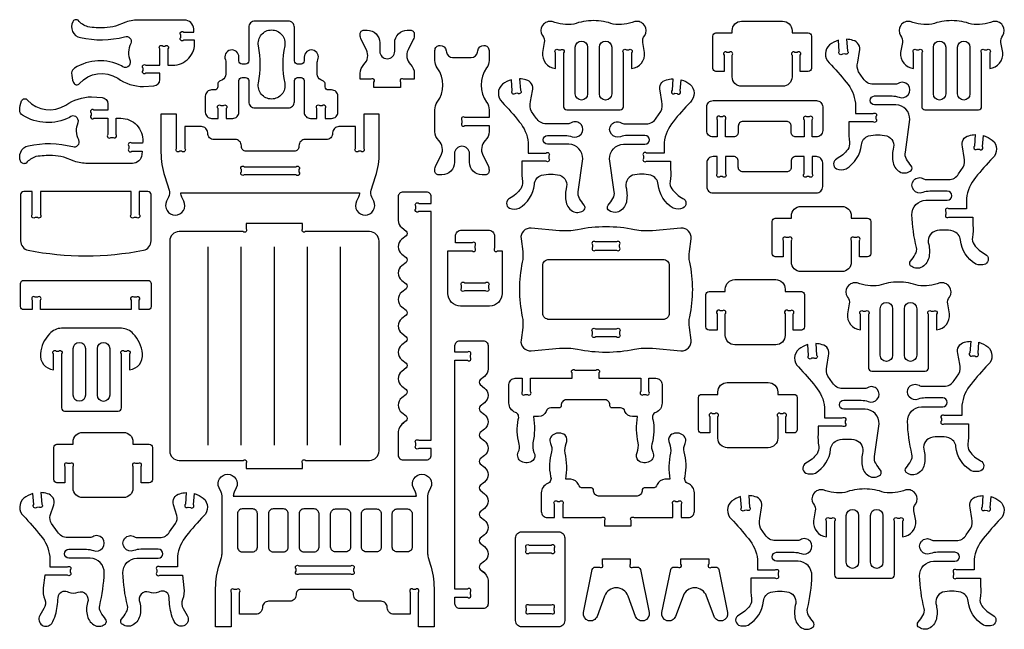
# Model space of a CAD drawing. Extents: x 674.5 to 704.7, y 9.3 to 46.7.
# Tile 2 of 2: x 674.5 to 704.7, y 28 to 46.7. Entities that reach past the tile are written whole.
import ezdxf

# ---------------------------------------------------------------- set-up
doc = ezdxf.new("R2010")
doc.units = 0
doc.header["$MEASUREMENT"] = 0
doc.layers.add('KONTUR', color=20, linetype='CONTINUOUS')

msp = doc.modelspace()

# ---------------------------------------------------------------- linework, layer by layer
at = {"layer": 'KONTUR'}
for points in [[(678.901, 45.895), (678.974, 45.895, -1), (679.062, 45.807), (679.062, 45.307), (679.208, 45.307, 0.433432), (679.88, 46.024), (679.877, 46.072), (679.544, 46.072, -1), (679.455, 46.16), (679.455, 46.233, -1), (679.544, 46.322), (679.861, 46.322), (679.854, 46.422, 0.395253), (679.566, 46.692), (678.192, 46.692, 0.077687), (677.774, 46.627), (677.456, 46.502, -0.042031), (677.114, 46.454, -0.051106), (676.606, 46.484, -0.13778), (676.302, 46.684, 0.443717), (676.138, 46.64, 0.213303), (676.137, 46.345, 0.283264), (676.374, 46.158, 0.123296), (677.732, 46.178, -0.670336), (677.919, 45.973, 0.213141), (677.901, 45.439, -0.77774), (677.633, 45.285, 0.263991), (676.197, 45.215, 0.272682), (676.107, 45.068, 0.117689), (676.165, 44.774, 0.58058), (676.347, 44.749, -0.364324), (677.52, 44.907, 0.149435), (678.312, 44.65), (678.632, 44.671, 0.395611), (678.812, 44.863), (678.812, 45.057), (678.385, 45.057, -1), (678.297, 45.145), (678.297, 45.218, -1), (678.385, 45.307), (678.812, 45.307), (678.812, 45.807, -1)], [(683.661, 45.471, 0.474116), (683.504, 45.769, 0.474116), (683.242, 45.556), (683.242, 45.437, -0.414214), (683.146, 45.341), (683.04, 45.341, -0.414214), (682.944, 45.437), (682.944, 46.469, 0.414214), (682.752, 46.662), (681.733, 46.662, 0.414214), (681.54, 46.469), (681.54, 45.437, -0.414214), (681.444, 45.341), (681.338, 45.341, -0.414214), (681.242, 45.437), (681.242, 45.556, 0.474116), (680.981, 45.769, 0.474116), (680.824, 45.471, -0.10039), (680.839, 45.396), (680.839, 45.031, -0.283093), (680.733, 44.859), (680.646, 44.815, 0.283093), (680.593, 44.73), (680.593, 44.644, -0.414214), (680.497, 44.548), (680.401, 44.548, 0.414214), (680.209, 44.355), (680.209, 43.866, 0.414214), (680.401, 43.674), (680.601, 43.674), (680.601, 43.982, -1), (680.689, 44.07), (680.762, 44.07, -1), (680.851, 43.982), (680.851, 43.674), (681.05, 43.674, 0.414214), (681.242, 43.866), (681.242, 44.834, -0.414214), (681.338, 44.93), (681.444, 44.93, -0.414214), (681.54, 44.834), (681.54, 44.187, 0.414214), (681.733, 43.995), (682.752, 43.995, 0.414214), (682.944, 44.187), (682.944, 44.834, -0.414214), (683.04, 44.93), (683.146, 44.93, -0.414214), (683.242, 44.834), (683.242, 43.866, 0.414214), (683.435, 43.674), (683.634, 43.674), (683.634, 43.982, -1), (683.722, 44.07), (683.795, 44.07, -1), (683.884, 43.982), (683.884, 43.674), (684.083, 43.674, 0.414214), (684.276, 43.866), (684.276, 44.355, 0.414214), (684.083, 44.548), (683.988, 44.548, -0.414214), (683.891, 44.644), (683.891, 44.73, 0.283093), (683.839, 44.815), (683.751, 44.859, -0.283093), (683.646, 45.031), (683.646, 45.396, -0.10039)], [(692.123, 46.673, 0.088383), (691.518, 46.564, -0.111237), (690.852, 46.643, 0.672511), (690.553, 46.213, -0.226774), (690.611, 45.999), (690.555, 45.697, 0.411397), (690.954, 45.206), (690.954, 45.688, -1), (691.043, 45.776), (691.116, 45.776, -1), (691.204, 45.688), (691.204, 44.034, 0.414214), (691.3, 43.938), (692.945, 43.938, 0.414214), (693.041, 44.034), (693.041, 45.688, -1), (693.13, 45.776), (693.203, 45.776, -1), (693.291, 45.688), (693.291, 45.206, 0.411397), (693.691, 45.697), (693.635, 45.999, -0.226774), (693.692, 46.213, 0.672511), (693.393, 46.643, -0.111237), (692.727, 46.564, 0.088383)], [(696.377, 44.948), (696.377, 45.612, 1), (696.289, 45.701), (696.216, 45.701, 1), (696.127, 45.612), (696.127, 45.112), (695.879, 45.112, -0.414214), (695.783, 45.208), (695.783, 46.199, -0.414214), (695.879, 46.295), (696.377, 46.295), (696.377, 46.368, -0.414214), (696.666, 46.656), (697.926, 46.656, -0.414214), (698.214, 46.368), (698.214, 46.295), (698.712, 46.295, -0.414214), (698.809, 46.199), (698.809, 45.208, -0.414214), (698.712, 45.112), (698.464, 45.112), (698.464, 45.612, 1), (698.376, 45.701), (698.303, 45.701, 1), (698.214, 45.612), (698.214, 44.948, -0.414214), (697.926, 44.659), (696.666, 44.659, -0.414214)], [(703.114, 46.673, 0.088383), (702.509, 46.564, -0.111237), (701.844, 46.643, 0.672511), (701.544, 46.213, -0.226774), (701.602, 45.999), (701.546, 45.697, 0.411397), (701.945, 45.206), (701.945, 45.688, -1), (702.034, 45.776), (702.107, 45.776, -1), (702.195, 45.688), (702.195, 44.034, 0.414214), (702.292, 43.938), (703.936, 43.938, 0.414214), (704.032, 44.034), (704.032, 45.688, -1), (704.121, 45.776), (704.194, 45.776, -1), (704.282, 45.688), (704.282, 45.206, 0.411397), (704.682, 45.697), (704.626, 45.999, -0.226774), (704.683, 46.213, 0.672511), (704.384, 46.643, -0.111237), (703.718, 46.564, 0.088383)], [(681.841, 45.902, -0.471204), (682.242, 46.388, -0.471204), (682.644, 45.902, 0.095585), (682.644, 44.755, -0.471204), (682.242, 44.268, -0.471204), (681.841, 44.755, 0.095585)], [(685.381, 44.623), (685.381, 44.785, 1), (685.292, 44.873), (684.962, 44.873), (684.962, 45.055, -0.201878), (685.078, 45.33, 0.325635), (685.153, 45.776), (684.992, 46.099, -0.116123), (684.962, 46.228), (684.962, 46.266, -0.414214), (685.077, 46.381), (685.177, 46.381, -0.414214), (685.562, 45.997), (685.562, 45.735, 1), (686.022, 45.735), (686.022, 45.997, -0.414214), (686.407, 46.381), (686.507, 46.381, -0.414214), (686.622, 46.266), (686.622, 46.228, -0.116123), (686.592, 46.099), (686.431, 45.776, 0.325635), (686.506, 45.33, -0.201878), (686.622, 45.055), (686.622, 44.873), (686.292, 44.873, 1), (686.203, 44.785), (686.203, 44.623)], [(691.562, 45.855, -1), (691.94, 45.855), (691.94, 44.424, -1), (691.562, 44.424)], [(692.305, 45.855, -1), (692.683, 45.855), (692.683, 44.424, -1), (692.305, 44.424)], [(699.977, 42.947, -0.180382), (699.925, 42.725, -0.114184), (699.585, 42.433, 0.61467), (699.579, 42.13, 0.190419), (699.875, 42.13, 0.236111), (700.344, 42.862, -0.305922), (700.566, 43.14, -0.117873), (701.124, 43.14, -0.410093), (701.317, 42.728, 0.099629), (701.317, 42.314, 0.228734), (701.555, 42.02, 0.269899), (701.874, 42.078, 0.341497), (701.874, 42.222, -0.037711), (701.728, 42.429, -0.201322), (701.693, 42.637), (701.83, 43.639, 0.414214), (701.404, 44.091), (700.746, 44.091, -1), (700.746, 44.362), (701.283, 44.362, -0.088172), (701.5, 44.323, 0.31679), (701.776, 44.397, 0.844509), (701.476, 44.748, -0.139482), (701.369, 44.72), (700.707, 44.72, -0.267949), (700.4, 44.897), (700.255, 45.1, -0.174881), (700.229, 45.398), (700.281, 45.728, 0.443368), (700.085, 46.068, 0.062392), (699.888, 46.1), (699.914, 45.749, -1), (699.833, 45.655), (699.76, 45.649, -1), (699.665, 45.731), (699.64, 46.07, 0.096799), (699.365, 45.931, 0.444682), (699.352, 45.384, -0.025048), (699.879, 44.784, -0.150438), (700.158, 44.144), (700.158, 43.821), (700.7, 43.821, -1), (700.789, 43.733), (700.789, 43.66, -1), (700.7, 43.571), (699.959, 43.571), (699.959, 43.328, 0.057319)], [(702.553, 45.855, -1), (702.931, 45.855), (702.931, 44.424, -1), (702.553, 44.424)], [(703.297, 45.855, -1), (703.674, 45.855), (703.674, 44.424, -1), (703.297, 44.424)], [(688.916, 45.454, -0.158286), (688.842, 45.228, 0.324707), (688.842, 44.168, -0.158286), (688.916, 43.942), (688.916, 43.702), (688.174, 43.702, 1), (688.086, 43.613), (688.086, 43.54, 1), (688.174, 43.452), (688.916, 43.452), (688.916, 43.271, -0.201878), (688.8, 42.996, 0.325635), (688.725, 42.549), (688.885, 42.226, -0.116123), (688.916, 42.098), (688.916, 42.059, -0.414214), (688.8, 41.944), (688.7, 41.944, -0.414214), (688.316, 42.328), (688.316, 42.591, 1), (687.855, 42.591), (687.855, 42.328, -0.414214), (687.471, 41.944), (687.371, 41.944, -0.414214), (687.255, 42.059), (687.255, 42.098, -0.116123), (687.286, 42.226), (687.447, 42.549, 0.325635), (687.371, 42.996, -0.201878), (687.255, 43.271), (687.255, 43.942, -0.158286), (687.329, 44.168, 0.324707), (687.329, 45.228, -0.158286), (687.255, 45.454), (687.255, 45.761, -0.414214), (687.409, 45.915), (687.412, 45.915, -0.373213), (687.603, 45.75), (687.608, 45.71, 0.373213), (687.799, 45.545), (688.372, 45.545, 0.373213), (688.563, 45.71), (688.569, 45.75, -0.373213), (688.759, 45.915), (688.762, 45.915, -0.414214), (688.916, 45.761)], [(689.941, 41.738, -0.180382), (689.889, 41.515, -0.114184), (689.548, 41.223, 0.61467), (689.542, 40.921, 0.190419), (689.839, 40.921, 0.236111), (690.307, 41.652, -0.305922), (690.529, 41.931, -0.117873), (691.088, 41.931, -0.410093), (691.281, 41.519, 0.099629), (691.281, 41.104, 0.228734), (691.519, 40.811, 0.269899), (691.838, 40.868, 0.341497), (691.838, 41.012, -0.037711), (691.692, 41.219, -0.201322), (691.656, 41.427), (691.794, 42.43, 0.414214), (691.367, 42.881), (690.709, 42.881, -1), (690.709, 43.152), (691.246, 43.152, -0.088172), (691.464, 43.113, 0.31679), (691.74, 43.187, 0.844509), (691.44, 43.539, -0.139482), (691.332, 43.51), (690.671, 43.51, -0.267949), (690.363, 43.687), (690.219, 43.89, -0.174881), (690.193, 44.188), (690.245, 44.519, 0.443368), (690.049, 44.858, 0.062392), (689.852, 44.89), (689.878, 44.54, -1), (689.796, 44.445), (689.724, 44.44, -1), (689.629, 44.521), (689.604, 44.86, 0.096799), (689.329, 44.721, 0.444682), (689.316, 44.175, -0.025048), (689.842, 43.574, -0.150438), (690.121, 42.934), (690.121, 42.612), (690.664, 42.612, -1), (690.752, 42.523), (690.752, 42.45, -1), (690.664, 42.362), (689.923, 42.362), (689.923, 42.118, 0.057319)], [(694.47, 41.738, 0.180382), (694.522, 41.515, 0.114184), (694.862, 41.223, -0.61467), (694.868, 40.921, -0.190419), (694.571, 40.921, -0.236111), (694.103, 41.652, 0.305922), (693.881, 41.931, 0.117873), (693.323, 41.931, 0.410093), (693.13, 41.519, -0.099629), (693.13, 41.104, -0.228734), (692.891, 40.811, -0.269899), (692.573, 40.868, -0.341497), (692.573, 41.012, 0.037711), (692.719, 41.219, 0.201322), (692.754, 41.427), (692.617, 42.43, -0.414214), (693.043, 42.881), (693.701, 42.881, 1), (693.701, 43.152), (693.164, 43.152, 0.088172), (692.947, 43.113, -0.31679), (692.671, 43.187, -0.844509), (692.971, 43.539, 0.139482), (693.078, 43.51), (693.74, 43.51, 0.267949), (694.047, 43.687), (694.191, 43.89, 0.174881), (694.218, 44.188), (694.166, 44.519, -0.443368), (694.361, 44.858, -0.062392), (694.558, 44.89), (694.532, 44.54, 1), (694.614, 44.445), (694.687, 44.44, 1), (694.782, 44.521), (694.807, 44.86, -0.096799), (695.082, 44.721, -0.444682), (695.094, 44.175, 0.025048), (694.568, 43.574, 0.150438), (694.289, 42.934), (694.289, 42.612), (693.747, 42.612, 1), (693.658, 42.523), (693.658, 42.45, 1), (693.747, 42.362), (694.488, 42.362), (694.488, 42.118, -0.057319)], [(677.218, 43.68), (677.218, 43.18, 1), (677.307, 43.092), (677.379, 43.092, 1), (677.468, 43.18), (677.468, 43.68), (677.614, 43.68, -0.433432), (678.286, 42.964), (678.283, 42.915), (677.95, 42.915, 1), (677.861, 42.827), (677.861, 42.754, 1), (677.95, 42.665), (678.266, 42.665), (678.26, 42.565, -0.395253), (677.972, 42.295), (676.597, 42.295, -0.077687), (676.179, 42.36), (675.862, 42.485, 0.042031), (675.52, 42.533, 0.051106), (675.012, 42.503, 0.13778), (674.708, 42.304, -0.443717), (674.544, 42.347, -0.213303), (674.543, 42.642, -0.283264), (674.78, 42.829, -0.123296), (676.138, 42.809, 0.670336), (676.325, 43.014, -0.213141), (676.307, 43.548, 0.77774), (676.039, 43.702, -0.263991), (674.603, 43.772, -0.272682), (674.513, 43.919, -0.117689), (674.57, 44.213, -0.58058), (674.753, 44.238, 0.364324), (675.926, 44.08, -0.149435), (676.718, 44.337), (677.038, 44.316, -0.395611), (677.218, 44.125), (677.218, 43.93), (676.791, 43.93, 1), (676.702, 43.842), (676.702, 43.769, 1), (676.791, 43.68)], [(696.42, 43.107), (696.17, 43.107), (696.17, 43.635, 1), (696.081, 43.724), (696.008, 43.724, 1), (695.92, 43.635), (695.92, 43.107), (695.789, 43.107, -0.414214), (695.597, 43.3), (695.597, 44.028, -0.414214), (695.789, 44.221), (698.963, 44.221, -0.414214), (699.156, 44.028), (699.156, 43.3, -0.414214), (698.963, 43.107), (698.832, 43.107), (698.832, 43.635, 1), (698.744, 43.724), (698.671, 43.724, 1), (698.582, 43.635), (698.582, 43.107), (698.332, 43.107, -0.414214), (698.188, 43.252), (698.188, 43.435, 0.414214), (698.043, 43.579), (696.709, 43.579, 0.414214), (696.565, 43.435), (696.565, 43.252, -0.414214)], [(685.069, 43.808), (685.069, 42.755, -1), (684.98, 42.667), (684.907, 42.667, -1), (684.819, 42.755), (684.819, 43.424), (684.308, 43.424, 0.414214), (684.116, 43.232), (684.116, 43.22, -0.414214), (683.924, 43.027), (683.273, 43.027, 0.414214), (683.081, 42.835), (683.081, 42.811, -0.414214), (682.937, 42.667), (681.46, 42.667, -0.414214), (681.316, 42.811), (681.316, 42.835, 0.414214), (681.124, 43.027), (680.473, 43.027, -0.414214), (680.281, 43.22), (680.281, 43.232, 0.414214), (680.089, 43.424), (679.578, 43.424), (679.578, 42.755, -1), (679.49, 42.667), (679.417, 42.667, -1), (679.328, 42.755), (679.328, 43.808), (678.848, 43.808), (678.848, 42.632, 0.077953), (678.964, 41.896), (679.099, 41.477, -0.19395), (679.083, 41.262), (679.02, 41.133, 0.55474), (679.284, 40.709, 0.55474), (679.549, 41.133), (679.486, 41.262, -0.114229), (679.456, 41.389), (684.941, 41.389, -0.114229), (684.912, 41.262), (684.848, 41.133, 0.55474), (685.113, 40.709, 0.55474), (685.377, 41.133), (685.314, 41.262, -0.19395), (685.299, 41.477), (685.433, 41.896, 0.077953), (685.549, 42.632), (685.549, 43.808)], [(703.749, 40.025, 0.180382), (703.801, 39.803, 0.114184), (704.142, 39.511, -0.61467), (704.148, 39.208, -0.190419), (703.851, 39.208, -0.236111), (703.383, 39.939, 0.305922), (703.16, 40.218, 0.117873), (702.602, 40.218, 0.410093), (702.409, 39.806, -0.099629), (702.409, 39.392, -0.228734), (702.171, 39.098, -0.269899), (701.852, 39.155, -0.341497), (701.852, 39.3, 0.037711), (701.998, 39.506, 0.201322), (702.033, 39.715, -0.052119), (701.896, 40.717, -0.414214), (702.323, 41.168), (702.98, 41.168, 1), (702.98, 41.439), (702.443, 41.439, 0.088172), (702.226, 41.401, -0.31679), (701.95, 41.475, -0.844509), (702.25, 41.826, 0.139482), (702.357, 41.797), (703.019, 41.797, 0.267949), (703.327, 41.975), (703.471, 42.177, 0.174881), (703.497, 42.475), (703.445, 42.806, -0.443368), (703.641, 43.145, -0.062392), (703.838, 43.177), (703.812, 42.827, 1), (703.894, 42.732), (703.966, 42.727, 1), (704.061, 42.808), (704.086, 43.147, -0.096799), (704.361, 43.008, -0.444682), (704.374, 42.462, 0.025048), (703.848, 41.862, 0.150438), (703.569, 41.222), (703.569, 40.899), (703.026, 40.899, 1), (702.938, 40.81), (702.938, 40.737, 1), (703.026, 40.649), (703.767, 40.649), (703.767, 40.405, -0.057319)], [(696.42, 42.504), (696.17, 42.504), (696.17, 41.976, -1), (696.081, 41.888), (696.008, 41.888, -1), (695.92, 41.976), (695.92, 42.504), (695.789, 42.504, 0.414214), (695.597, 42.312), (695.597, 41.583, 0.414214), (695.789, 41.391), (698.963, 41.391, 0.414214), (699.156, 41.583), (699.156, 42.312, 0.414214), (698.963, 42.504), (698.832, 42.504), (698.832, 41.976, -1), (698.744, 41.888), (698.671, 41.888, -1), (698.582, 41.976), (698.582, 42.504), (698.332, 42.504, 0.414214), (698.188, 42.36), (698.188, 42.176, -0.414214), (698.043, 42.032), (696.709, 42.032, -0.414214), (696.565, 42.176), (696.565, 42.36, 0.414214)], [(683.081, 42.106), (683.081, 42.033, -1), (682.993, 41.944), (681.405, 41.944, -1), (681.316, 42.033), (681.316, 42.106, -1), (681.405, 42.194), (682.993, 42.194, -1)], [(675.149, 41.433), (675.149, 40.725, -1), (675.061, 40.636), (674.988, 40.636, -1), (674.899, 40.725), (674.899, 41.433), (674.635, 41.433, 0.414214), (674.539, 41.337), (674.539, 39.915, 0.358275), (674.772, 39.632, 0.097651), (678.31, 39.632, 0.358275), (678.543, 39.915), (678.543, 41.337, 0.414214), (678.447, 41.433), (678.183, 41.433), (678.183, 40.725, -1), (678.094, 40.636), (678.021, 40.636, -1), (677.933, 40.725), (677.933, 41.433)], [(686.303, 34.348, 0.229334), (686.129, 34.07), (686.129, 33.349, 0.414214), (686.273, 33.205), (686.998, 33.205, 0.414214), (687.142, 33.349), (687.142, 33.553), (686.758, 33.553, -1), (686.67, 33.641), (686.67, 33.714, -1), (686.758, 33.803), (687.142, 33.803), (687.142, 40.817), (686.758, 40.817, -1), (686.67, 40.906), (686.67, 40.979, -1), (686.758, 41.067), (687.142, 41.067), (687.142, 41.271, 0.414214), (686.998, 41.415), (686.273, 41.415, 0.414214), (686.129, 41.271), (686.129, 40.55, 0.229334), (686.238, 40.324), (686.368, 40.221, -0.484131), (686.368, 40.07), (686.238, 39.967, 0.484131), (686.238, 39.513), (686.368, 39.411, -0.484131), (686.368, 39.26), (686.238, 39.157, 0.484131), (686.238, 38.703), (686.368, 38.601, -0.484131), (686.368, 38.45), (686.238, 38.347, 0.484131), (686.238, 37.893), (686.368, 37.791, -0.484131), (686.368, 37.64), (686.238, 37.537, 0.484131), (686.238, 37.083), (686.368, 36.98, -0.484131), (686.368, 36.83), (686.238, 36.727, 0.484131), (686.238, 36.273), (686.368, 36.17, -0.484131), (686.368, 36.02), (686.238, 35.917, 0.484131), (686.238, 35.463), (686.368, 35.36, -0.484131), (686.368, 35.209), (686.238, 35.107, 0.484131), (686.238, 34.653), (686.368, 34.55, -0.484131), (686.368, 34.399), (686.238, 34.297)], [(698.197, 39.266), (698.197, 39.93, 1), (698.109, 40.018), (698.036, 40.018, 1), (697.947, 39.93), (697.947, 39.43), (697.699, 39.43, -0.414214), (697.603, 39.526), (697.603, 40.517, -0.414214), (697.699, 40.613), (698.197, 40.613), (698.197, 40.686, -0.414214), (698.486, 40.974), (699.746, 40.974, -0.414214), (700.034, 40.686), (700.034, 40.613), (700.532, 40.613, -0.414214), (700.628, 40.517), (700.628, 39.526, -0.414214), (700.532, 39.43), (700.284, 39.43), (700.284, 39.93, 1), (700.196, 40.018), (700.123, 40.018, 1), (700.034, 39.93), (700.034, 39.266, -0.414214), (699.746, 38.977), (698.486, 38.977, -0.414214)], [(685.54, 33.476), (685.54, 39.913, 0.414214), (685.251, 40.202), (683.284, 40.202, -1), (683.196, 40.29), (683.196, 40.452), (681.459, 40.452), (681.459, 40.29, -1), (681.371, 40.202), (679.403, 40.202, 0.414214), (679.115, 39.913), (679.115, 33.476, 0.414214), (679.403, 33.187), (681.371, 33.187, -1), (681.459, 33.099), (681.459, 32.937), (683.196, 32.937), (683.196, 33.099, -1), (683.284, 33.187), (685.251, 33.187, 0.414214)], [(688.041, 37.919, -0.414214), (687.656, 38.304), (687.656, 39.61), (688.398, 39.61, 1), (688.486, 39.698), (688.486, 39.771, 1), (688.398, 39.86), (687.885, 39.86), (687.885, 40.055, -0.414214), (688.077, 40.247), (688.895, 40.247, -0.414214), (689.088, 40.055), (689.088, 39.698, 1), (689.176, 39.61), (689.316, 39.61), (689.316, 38.304, -0.414214), (688.932, 37.919)], [(689.847, 38.428, 0.05321), (689.936, 37.593, -0.086893), (689.949, 37.261), (689.897, 36.873, 0.481055), (690.208, 36.547), (691.083, 36.625, -0.071729), (691.632, 36.595, 0.09921), (693.381, 36.595, -0.071729), (693.929, 36.625), (694.804, 36.547, 0.481055), (695.115, 36.873), (695.063, 37.261, -0.086893), (695.076, 37.593, 0.05321), (695.165, 38.428, 0.05321), (695.076, 39.264, -0.086893), (695.063, 39.595), (695.115, 39.983, 0.481055), (694.804, 40.309), (693.929, 40.231, -0.071729), (693.381, 40.261, 0.09921), (691.632, 40.261, -0.071729), (691.083, 40.231), (690.208, 40.309, 0.481055), (689.897, 39.983), (689.949, 39.595, -0.086893), (689.936, 39.264, 0.05321)], [(692.182, 39.635), (692.83, 39.635, 1), (692.918, 39.723), (692.918, 39.796, 1), (692.83, 39.885), (692.182, 39.885, 1), (692.094, 39.796), (692.094, 39.723, 1)], [(694.254, 37.508), (690.758, 37.508, -0.414214), (690.566, 37.7), (690.566, 39.156, -0.414214), (690.758, 39.349), (694.254, 39.349, -0.414214), (694.446, 39.156), (694.446, 37.7, -0.414214)], [(678.183, 37.81), (678.183, 38.102, 1), (678.094, 38.19), (678.021, 38.19, 1), (677.933, 38.102), (677.933, 37.81), (675.149, 37.81), (675.149, 38.102, 1), (675.061, 38.19), (674.988, 38.19, 1), (674.899, 38.102), (674.899, 37.81), (674.635, 37.81, -0.414214), (674.539, 37.906), (674.539, 38.61, -0.414214), (674.635, 38.706), (678.447, 38.706, -0.414214), (678.543, 38.61), (678.543, 37.906, -0.414214), (678.447, 37.81)], [(696.167, 37.02), (696.167, 37.685, 1), (696.078, 37.773), (696.005, 37.773, 1), (695.917, 37.685), (695.917, 37.184), (695.669, 37.184, -0.414214), (695.572, 37.281), (695.572, 38.271, -0.414214), (695.669, 38.368), (696.167, 38.368), (696.167, 38.44, -0.414214), (696.455, 38.729), (697.715, 38.729, -0.414214), (698.004, 38.44), (698.004, 38.368), (698.502, 38.368, -0.414214), (698.598, 38.271), (698.598, 37.281, -0.414214), (698.502, 37.184), (698.254, 37.184), (698.254, 37.685, 1), (698.165, 37.773), (698.092, 37.773, 1), (698.004, 37.685), (698.004, 37.02, -0.414214), (697.715, 36.732), (696.455, 36.732, -0.414214)], [(688.163, 38.635), (688.809, 38.635, -1), (688.898, 38.546), (688.898, 38.473, -1), (688.809, 38.385), (688.163, 38.385, -1), (688.075, 38.473), (688.075, 38.546, -1)], [(701.481, 38.657, 0.088383), (700.877, 38.548, -0.111237), (700.211, 38.627, 0.672511), (699.912, 38.197, -0.226774), (699.969, 37.983), (699.913, 37.682, 0.411397), (700.313, 37.19), (700.313, 37.672, -1), (700.401, 37.76), (700.474, 37.76, -1), (700.563, 37.672), (700.563, 36.019, 0.414214), (700.659, 35.923), (702.303, 35.923, 0.414214), (702.399, 36.019), (702.399, 37.672, -1), (702.488, 37.76), (702.561, 37.76, -1), (702.649, 37.672), (702.649, 37.19, 0.411397), (703.049, 37.682), (702.993, 37.983, -0.226774), (703.05, 38.197, 0.672511), (702.751, 38.627, -0.111237), (702.085, 38.548, 0.088383)], [(700.92, 37.839, -1), (701.298, 37.839), (701.298, 36.409, -1), (700.92, 36.409)], [(701.664, 37.839, -1), (702.042, 37.839), (702.042, 36.409, -1), (701.664, 36.409)], [(677.633, 37.24), (675.796, 37.24, 0.200898), (675.431, 37.071, 0.168545), (675.146, 36.459, 0.411397), (675.546, 35.967), (675.546, 36.449, -1), (675.634, 36.538), (675.707, 36.538, -1), (675.796, 36.449), (675.796, 34.796, 0.414214), (675.892, 34.7), (677.536, 34.7, 0.414214), (677.633, 34.796), (677.633, 36.449, -1), (677.721, 36.538), (677.794, 36.538, -1), (677.883, 36.449), (677.883, 35.967, 0.411397), (678.282, 36.459, 0.168545), (677.997, 37.071, 0.200898)], [(692.182, 37.222), (692.83, 37.222, -1), (692.918, 37.133), (692.918, 37.06, -1), (692.83, 36.972), (692.182, 36.972, -1), (692.094, 37.06), (692.094, 37.133, -1)], [(676.154, 36.617, -1), (676.531, 36.617), (676.531, 35.186, -1), (676.154, 35.186)], [(676.897, 36.617, -1), (677.275, 36.617), (677.275, 35.186, -1), (676.897, 35.186)], [(688.71, 29.786, -0.229334), (688.885, 29.509), (688.885, 28.788, -0.414214), (688.74, 28.643), (688.015, 28.643, -0.414214), (687.871, 28.788), (687.871, 28.991), (688.255, 28.991, 1), (688.343, 29.08), (688.343, 29.153, 1), (688.255, 29.241), (687.871, 29.241), (687.871, 36.256), (688.255, 36.256, 1), (688.343, 36.344), (688.343, 36.417, 1), (688.255, 36.506), (687.871, 36.506), (687.871, 36.71, -0.414214), (688.015, 36.854), (688.74, 36.854, -0.414214), (688.885, 36.71), (688.885, 35.989, -0.229334), (688.775, 35.762), (688.645, 35.659, 0.484131), (688.645, 35.509), (688.775, 35.406, -0.484131), (688.775, 34.952), (688.645, 34.849, 0.484131), (688.645, 34.698), (688.775, 34.596, -0.484131), (688.775, 34.142), (688.645, 34.039, 0.484131), (688.645, 33.888), (688.775, 33.786, -0.484131), (688.775, 33.332), (688.645, 33.229, 0.484131), (688.645, 33.078), (688.775, 32.976, -0.484131), (688.775, 32.522), (688.645, 32.419, 0.484131), (688.645, 32.268), (688.775, 32.165, -0.484131), (688.775, 31.712), (688.645, 31.609, 0.484131), (688.645, 31.458), (688.775, 31.355, -0.484131), (688.775, 30.902), (688.645, 30.799, 0.484131), (688.645, 30.648), (688.775, 30.545, -0.484131), (688.775, 30.091), (688.645, 29.989, 0.484131), (688.645, 29.838), (688.775, 29.735)], [(699.033, 33.615, -0.180382), (698.981, 33.392, -0.114184), (698.641, 33.101, 0.61467), (698.635, 32.798, 0.190419), (698.931, 32.798, 0.236111), (699.4, 33.529, -0.305922), (699.622, 33.808, -0.117873), (700.18, 33.808, -0.410093), (700.373, 33.396, 0.099629), (700.373, 32.981, 0.228734), (700.611, 32.688, 0.269899), (700.93, 32.745, 0.341497), (700.93, 32.889, -0.037711), (700.784, 33.096, -0.201322), (700.749, 33.304), (700.886, 34.307, 0.414214), (700.46, 34.758), (699.802, 34.758, -1), (699.802, 35.029), (700.339, 35.029, -0.088172), (700.556, 34.991, 0.31679), (700.832, 35.064, 0.844509), (700.532, 35.416, -0.139482), (700.425, 35.387), (699.763, 35.387, -0.267949), (699.456, 35.564), (699.311, 35.767, -0.174881), (699.285, 36.065), (699.337, 36.396, 0.443368), (699.141, 36.735, 0.062392), (698.944, 36.767), (698.97, 36.417, -1), (698.889, 36.322), (698.816, 36.317, -1), (698.721, 36.398), (698.696, 36.737, 0.096799), (698.421, 36.598, 0.444682), (698.408, 36.052, -0.025048), (698.935, 35.451, -0.150438), (699.214, 34.811), (699.214, 34.489), (699.756, 34.489, -1), (699.845, 34.4), (699.845, 34.327, -1), (699.756, 34.239), (699.015, 34.239), (699.015, 33.995, 0.057319)], [(703.611, 33.687, 0.180382), (703.663, 33.464, 0.114184), (704.003, 33.173, -0.61467), (704.009, 32.87, -0.190419), (703.712, 32.87, -0.236111), (703.244, 33.601, 0.305922), (703.022, 33.88, 0.117873), (702.464, 33.88, 0.410093), (702.271, 33.468, -0.099629), (702.271, 33.053, -0.228734), (702.032, 32.76, -0.269899), (701.714, 32.817, -0.341497), (701.714, 32.961, 0.037711), (701.86, 33.168, 0.201322), (701.895, 33.376, -0.052119), (701.758, 34.379, -0.414214), (702.184, 34.83), (702.842, 34.83, 1), (702.842, 35.101), (702.305, 35.101, 0.088172), (702.088, 35.063, -0.31679), (701.812, 35.136, -0.844509), (702.112, 35.488, 0.139482), (702.219, 35.459), (702.881, 35.459, 0.267949), (703.188, 35.636), (703.333, 35.839, 0.174881), (703.359, 36.137), (703.307, 36.468, -0.443368), (703.503, 36.807, -0.062392), (703.699, 36.839), (703.673, 36.489, 1), (703.755, 36.394), (703.828, 36.389, 1), (703.923, 36.47), (703.948, 36.809, -0.096799), (704.223, 36.67, -0.444682), (704.235, 36.124, 0.025048), (703.709, 35.523, 0.150438), (703.43, 34.883), (703.43, 34.561), (702.888, 34.561, 1), (702.799, 34.472), (702.799, 34.399, 1), (702.888, 34.311), (703.629, 34.311), (703.629, 34.067, -0.057319)], [(692.474, 35.046), (691.281, 35.046, 0.416597), (691.131, 34.864, -0.438914), (691.068, 34.796), (690.808, 34.797, 0.358235), (690.669, 34.689, -0.29887), (690.437, 34.529), (690.281, 34.529, -0.094158), (690.263, 33.725, 0.135936), (690.293, 33.431, -0.332095), (690.258, 33.178, -0.307804), (689.911, 33.151, -0.401002), (689.813, 33.436, 0.181945), (689.839, 33.688, -0.117839), (689.813, 34.441, 0.432952), (689.724, 34.659, -0.31016), (689.528, 34.944), (689.528, 35.513, -0.414214), (689.721, 35.706), (689.936, 35.706), (689.936, 35.297, 1), (690.024, 35.209), (690.097, 35.209, 1), (690.186, 35.297), (690.186, 35.706), (691.465, 35.706), (691.465, 35.867, -1), (691.554, 35.956), (692.201, 35.956, -1), (692.29, 35.867), (692.29, 35.706), (693.57, 35.706), (693.57, 35.297, 1), (693.658, 35.209), (693.731, 35.209, 1), (693.82, 35.297), (693.82, 35.706), (694.035, 35.706, -0.414214), (694.227, 35.513), (694.227, 34.944, -0.31016), (694.031, 34.659, 0.432952), (693.943, 34.441, -0.117839), (693.916, 33.688, 0.181945), (693.943, 33.436, -0.401002), (693.845, 33.151, -0.307804), (693.497, 33.178, -0.332095), (693.463, 33.431, 0.135936), (693.492, 33.725, -0.094158), (693.474, 34.529), (693.318, 34.529, -0.29887), (693.087, 34.689, 0.358235), (692.948, 34.797), (692.688, 34.796, -0.438914), (692.625, 34.864, 0.416597)], [(695.939, 33.864), (695.939, 34.528, 1), (695.85, 34.617), (695.777, 34.617, 1), (695.689, 34.528), (695.689, 34.028), (695.441, 34.028, -0.414214), (695.344, 34.124), (695.344, 35.115, -0.414214), (695.441, 35.211), (695.939, 35.211), (695.939, 35.284, -0.414214), (696.227, 35.573), (697.487, 35.573, -0.414214), (697.776, 35.284), (697.776, 35.211), (698.274, 35.211, -0.414214), (698.37, 35.115), (698.37, 34.124, -0.414214), (698.274, 34.028), (698.026, 34.028), (698.026, 34.528, 1), (697.937, 34.617), (697.864, 34.617, 1), (697.776, 34.528), (697.776, 33.864, -0.414214), (697.487, 33.576), (696.227, 33.576, -0.414214)], [(676.152, 32.334), (676.152, 32.998, 1), (676.063, 33.087), (675.991, 33.087, 1), (675.902, 32.998), (675.902, 32.498), (675.654, 32.498, -0.414214), (675.558, 32.594), (675.558, 33.585, -0.414214), (675.654, 33.681), (676.152, 33.681), (676.152, 33.754, -0.414214), (676.44, 34.043), (677.7, 34.043, -0.414214), (677.989, 33.754), (677.989, 33.681), (678.487, 33.681, -0.414214), (678.583, 33.585), (678.583, 32.594, -0.414214), (678.487, 32.498), (678.239, 32.498), (678.239, 32.998, 1), (678.15, 33.087), (678.077, 33.087, 1), (677.989, 32.998), (677.989, 32.334, -0.414214), (677.7, 32.046), (676.44, 32.046, -0.414214)], [(693.465, 32.091), (692.272, 32.091, -0.416597), (692.121, 32.272, 0.438914), (692.058, 32.34), (691.798, 32.34, -0.358235), (691.659, 32.447, 0.29887), (691.427, 32.607), (691.272, 32.607, 0.094158), (691.254, 33.411, -0.135936), (691.283, 33.705, 0.332095), (691.249, 33.959, 0.307804), (690.901, 33.985, 0.401002), (690.803, 33.7, -0.181945), (690.83, 33.449, 0.117839), (690.803, 32.695, -0.432952), (690.714, 32.477, 0.31016), (690.519, 32.192), (690.519, 31.623, 0.414214), (690.711, 31.43), (690.926, 31.43), (690.926, 31.839, -1), (691.015, 31.928), (691.087, 31.928, -1), (691.176, 31.839), (691.176, 31.43), (692.367, 31.43, -1), (692.456, 31.342), (692.456, 31.18), (693.28, 31.18), (693.28, 31.342, -1), (693.369, 31.43), (694.56, 31.43), (694.56, 31.839, -1), (694.649, 31.928), (694.722, 31.928, -1), (694.81, 31.839), (694.81, 31.43), (695.025, 31.43, 0.414214), (695.218, 31.623), (695.218, 32.192, 0.31016), (695.022, 32.477, -0.432952), (694.933, 32.695, 0.117839), (694.907, 33.449, -0.181945), (694.933, 33.7, 0.401002), (694.835, 33.985, 0.307804), (694.487, 33.959, 0.332095), (694.453, 33.705, -0.135936), (694.483, 33.411, 0.094158), (694.464, 32.607), (694.309, 32.607, 0.29887), (694.077, 32.447, -0.358235), (693.938, 32.34), (693.678, 32.34, 0.438914), (693.615, 32.272, -0.416597)], [(686.747, 28.085), (686.747, 29.138, 1), (686.658, 29.227), (686.585, 29.227, 1), (686.497, 29.138), (686.497, 28.469), (685.986, 28.469, -0.414214), (685.794, 28.662), (685.794, 28.674, 0.414214), (685.602, 28.866), (684.951, 28.866, -0.414214), (684.759, 29.059), (684.759, 29.083, 0.414214), (684.615, 29.227), (683.877, 29.227), (683.138, 29.227, 0.414214), (682.994, 29.083), (682.994, 29.059, -0.414214), (682.802, 28.866), (682.151, 28.866, 0.414214), (681.959, 28.674), (681.959, 28.662, -0.414214), (681.767, 28.469), (681.256, 28.469), (681.256, 29.138, 1), (681.168, 29.227), (681.095, 29.227, 1), (681.006, 29.138), (681.006, 28.085), (680.526, 28.085), (680.526, 29.262, -0.077953), (680.642, 29.998), (680.699, 30.176, 0.077953), (680.722, 30.323), (680.722, 32.105, 0.09608), (680.694, 32.211), (680.631, 32.34, -0.55474), (680.895, 32.764, -0.55474), (681.159, 32.34), (681.096, 32.211, 0.114229), (681.067, 32.084), (686.686, 32.084, 0.114229), (686.657, 32.211), (686.594, 32.34, -0.55474), (686.858, 32.764, -0.55474), (687.123, 32.34), (687.059, 32.211, 0.09608), (687.031, 32.105), (687.031, 30.323, 0.077953), (687.054, 30.176), (687.111, 29.998, -0.077953), (687.227, 29.262), (687.227, 28.085)], [(675.433, 29.918), (675.976, 29.918, -1), (676.064, 29.83), (676.064, 29.757, -1), (675.976, 29.668), (675.282, 29.668), (675.235, 29.279, 0.127457), (675.283, 28.918, -0.24599), (675.256, 28.642), (675.133, 28.429, 0.95683), (675.494, 28.185, 0.082114), (675.613, 28.45, 0.051047), (675.69, 28.972, -0.333842), (675.845, 29.177, -0.160842), (676.013, 29.143, 0.220914), (676.302, 29.149, -0.628977), (676.593, 28.825, 0.137758), (676.593, 28.411, 0.228734), (676.831, 28.117, 0.269899), (677.15, 28.175, 0.341497), (677.15, 28.319, -0.037711), (677.004, 28.526, -0.201322), (676.968, 28.734, 0.052119), (677.106, 29.736, 0.414214), (676.679, 30.187), (676.021, 30.187, -1), (676.021, 30.459), (676.558, 30.459, -0.088172), (676.776, 30.42, 0.31679), (677.052, 30.494, 0.844509), (676.752, 30.845, -0.139482), (676.644, 30.816), (675.983, 30.816, -0.267949), (675.675, 30.994), (675.493, 31.253, -0.22812), (675.452, 31.5), (675.557, 31.825, 0.443368), (675.361, 32.165, 0.062392), (675.164, 32.197), (675.19, 31.846, -1), (675.108, 31.751), (675.036, 31.746, -1), (674.941, 31.828), (674.916, 32.167, 0.096799), (674.641, 32.028, 0.444682), (674.628, 31.481, -0.025048), (675.154, 30.881, -0.150438), (675.433, 30.241)], [(679.354, 29.918), (678.811, 29.918, 1), (678.723, 29.83), (678.723, 29.757, 1), (678.811, 29.668), (679.505, 29.668), (679.553, 29.279, -0.127457), (679.505, 28.918, 0.24599), (679.531, 28.642), (679.654, 28.429, -0.95683), (679.293, 28.185, -0.082114), (679.174, 28.45, -0.051047), (679.097, 28.972, 0.333842), (678.943, 29.177, 0.160842), (678.774, 29.143, -0.220914), (678.485, 29.149, 0.628977), (678.194, 28.825, -0.137758), (678.194, 28.411, -0.228734), (677.956, 28.117, -0.269899), (677.638, 28.175, -0.341497), (677.638, 28.319, 0.037711), (677.784, 28.526, 0.201322), (677.819, 28.734, -0.052119), (677.682, 29.736, -0.414214), (678.108, 30.187), (678.766, 30.187, 1), (678.766, 30.459), (678.229, 30.459, 0.088172), (678.011, 30.42, -0.31679), (677.735, 30.494, -0.844509), (678.035, 30.845, 0.139482), (678.143, 30.816), (678.805, 30.816, 0.267949), (679.112, 30.994), (679.294, 31.253, 0.22812), (679.335, 31.5), (679.23, 31.825, -0.443368), (679.426, 32.165, -0.062392), (679.623, 32.197), (679.597, 31.846, 1), (679.679, 31.751), (679.752, 31.746, 1), (679.846, 31.828), (679.872, 32.167, -0.096799), (680.146, 32.028, -0.444682), (680.159, 31.481, 0.025048), (679.633, 30.881, 0.150438), (679.354, 30.241)], [(696.973, 28.952, -0.180382), (696.921, 28.73, -0.114184), (696.58, 28.438, 0.61467), (696.574, 28.135, 0.190419), (696.871, 28.135, 0.236111), (697.339, 28.867, -0.305922), (697.561, 29.145, -0.117873), (698.12, 29.145, -0.410093), (698.313, 28.733, 0.099629), (698.313, 28.319, 0.228734), (698.551, 28.025, 0.269899), (698.87, 28.082, 0.341497), (698.87, 28.227, -0.037711), (698.723, 28.433, -0.201322), (698.688, 28.642, 0.052119), (698.825, 29.644, 0.414214), (698.399, 30.095), (697.741, 30.095, -1), (697.741, 30.366), (698.278, 30.366, -0.088172), (698.496, 30.328, 0.31679), (698.772, 30.402, 0.844509), (698.472, 30.753, -0.139482), (698.364, 30.724), (697.703, 30.724, -0.267949), (697.395, 30.902), (697.251, 31.104, -0.174881), (697.224, 31.402), (697.277, 31.733, 0.443368), (697.081, 32.072, 0.062392), (696.884, 32.104), (696.91, 31.754, -1), (696.828, 31.659), (696.756, 31.654, -1), (696.661, 31.736), (696.635, 32.075, 0.096799), (696.361, 31.935, 0.444682), (696.348, 31.389, -0.025048), (696.874, 30.789, -0.150438), (697.153, 30.149), (697.153, 29.826), (697.696, 29.826, -1), (697.784, 29.737), (697.784, 29.664, -1), (697.696, 29.576), (696.954, 29.576), (696.954, 29.333, 0.057319)], [(700.44, 32.309, 0.088383), (699.836, 32.201, -0.111237), (699.17, 32.279, 0.672511), (698.871, 31.85, -0.226774), (698.928, 31.635), (698.872, 31.334, 0.411397), (699.272, 30.842), (699.272, 31.324, -1), (699.361, 31.413), (699.433, 31.413, -1), (699.522, 31.324), (699.522, 29.671, 0.414214), (699.618, 29.575), (701.263, 29.575, 0.414214), (701.359, 29.671), (701.359, 31.324, -1), (701.447, 31.413), (701.52, 31.413, -1), (701.609, 31.324), (701.609, 30.842, 0.411397), (702.009, 31.334), (701.952, 31.635, -0.226774), (702.01, 31.85, 0.672511), (701.711, 32.279, -0.111237), (701.045, 32.201, 0.088383)], [(703.984, 28.952, 0.180382), (704.036, 28.73, 0.114184), (704.377, 28.438, -0.61467), (704.382, 28.135, -0.190419), (704.086, 28.135, -0.236111), (703.618, 28.867, 0.305922), (703.395, 29.145, 0.117873), (702.837, 29.145, 0.410093), (702.644, 28.733, -0.099629), (702.644, 28.319, -0.228734), (702.406, 28.025, -0.269899), (702.087, 28.082, -0.341497), (702.087, 28.227, 0.037711), (702.233, 28.433, 0.201322), (702.268, 28.642, -0.052119), (702.131, 29.644, -0.414214), (702.558, 30.095), (703.215, 30.095, 1), (703.215, 30.366), (702.678, 30.366, 0.088172), (702.461, 30.328, -0.31679), (702.185, 30.402, -0.844509), (702.485, 30.753, 0.139482), (702.592, 30.724), (703.254, 30.724, 0.267949), (703.561, 30.902), (703.706, 31.104, 0.174881), (703.732, 31.402), (703.68, 31.733, -0.443368), (703.876, 32.072, -0.062392), (704.073, 32.104), (704.047, 31.754, 1), (704.128, 31.659), (704.201, 31.654, 1), (704.296, 31.736), (704.321, 32.075, -0.096799), (704.596, 31.935, -0.444682), (704.609, 31.389, 0.025048), (704.083, 30.789, 0.150438), (703.804, 30.149), (703.804, 29.826), (703.261, 29.826, 1), (703.173, 29.737), (703.173, 29.664, 1), (703.261, 29.576), (704.002, 29.576), (704.002, 29.333, -0.057319)], [(681.663, 31.696), (681.342, 31.696, 0.414214), (681.198, 31.552), (681.198, 30.527, 0.414214), (681.342, 30.383), (681.663, 30.383, 0.414214), (681.807, 30.527), (681.807, 31.552, 0.414214)], [(682.609, 31.696), (682.287, 31.696, 0.414214), (682.143, 31.552), (682.143, 30.527, 0.414214), (682.287, 30.383), (682.609, 30.383, 0.414214), (682.753, 30.527), (682.753, 31.552, 0.414214)], [(683.554, 31.696), (683.233, 31.696, 0.414214), (683.089, 31.552), (683.089, 30.527, 0.414214), (683.233, 30.383), (683.554, 30.383, 0.414214), (683.698, 30.527), (683.698, 31.552, 0.414214)], [(684.199, 31.696), (684.52, 31.696, -0.414214), (684.665, 31.552), (684.665, 30.527, -0.414214), (684.52, 30.383), (684.199, 30.383, -0.414214), (684.055, 30.527), (684.055, 31.552, -0.414214)], [(685.145, 31.696), (685.466, 31.696, -0.414214), (685.61, 31.552), (685.61, 30.527, -0.414214), (685.466, 30.383), (685.145, 30.383, -0.414214), (685, 30.527), (685, 31.552, -0.414214)], [(686.09, 31.696), (686.411, 31.696, -0.414214), (686.555, 31.552), (686.555, 30.527, -0.414214), (686.411, 30.383), (686.09, 30.383, -0.414214), (685.946, 30.527), (685.946, 31.552, -0.414214)], [(699.88, 31.492, -1), (700.258, 31.492), (700.258, 30.061, -1), (699.88, 30.061)], [(700.623, 31.492, -1), (701.001, 31.492), (701.001, 30.061, -1), (700.623, 30.061)], [(689.731, 28.271), (689.731, 30.807, -0.414214), (689.923, 30.999), (691.048, 30.999, -0.414214), (691.24, 30.807), (691.24, 28.271, -0.414214), (691.048, 28.079), (689.923, 28.079, -0.414214)], [(690.823, 30.336), (690.148, 30.336, -1), (690.059, 30.425), (690.059, 30.498, -1), (690.148, 30.586), (690.823, 30.586, -1), (690.912, 30.498), (690.912, 30.425, -1)], [(684.671, 29.7), (683.083, 29.7, -1), (682.994, 29.788), (682.994, 29.861, -1), (683.083, 29.95), (684.671, 29.95, -1), (684.759, 29.861), (684.759, 29.788, -1)], [(692.23, 28.402, -0.926264), (691.815, 28.521), (692.084, 29.835, -0.356279), (692.178, 29.912), (692.307, 29.912, 1), (692.396, 30.001), (692.396, 30.162), (693.248, 30.162), (693.248, 30.001, 1), (693.337, 29.912), (693.465, 29.912, -0.356279), (693.56, 29.835), (693.828, 28.521, -0.926264), (693.414, 28.402), (693.183, 29.026, 0.695938), (692.461, 29.026)], [(694.638, 28.402, -0.926264), (694.223, 28.521), (694.492, 29.835, -0.356279), (694.586, 29.912), (694.714, 29.912, 1), (694.803, 30.001), (694.803, 30.162), (695.656, 30.162), (695.656, 30.001, 1), (695.744, 29.912), (695.873, 29.912, -0.356279), (695.967, 29.835), (696.236, 28.521, -0.926264), (695.821, 28.402), (695.59, 29.026, 0.695938), (694.869, 29.026)], [(690.823, 28.742), (690.148, 28.742, 1), (690.059, 28.653), (690.059, 28.58, 1), (690.148, 28.492), (690.823, 28.492, 1), (690.912, 28.58), (690.912, 28.653, 1)]]:
    msp.add_lwpolyline(points, format="xyb", close=True, dxfattribs=at)
for points in [[(680.295, 33.652), (680.295, 39.737)], [(681.311, 33.652), (681.311, 39.737)], [(682.327, 33.652), (682.327, 39.737)], [(683.344, 33.652), (683.344, 39.737)], [(684.36, 33.652), (684.36, 39.737)], [(688.645, 34.698), (688.775, 34.596)], [(688.645, 33.888), (688.775, 33.786)], [(688.645, 33.078), (688.775, 32.976)], [(688.645, 32.268), (688.775, 32.165)], [(688.645, 31.458), (688.775, 31.355)], [(688.645, 30.648), (688.775, 30.545)]]:
    msp.add_lwpolyline(points, dxfattribs=at)

doc.saveas('drawing.dxf')
